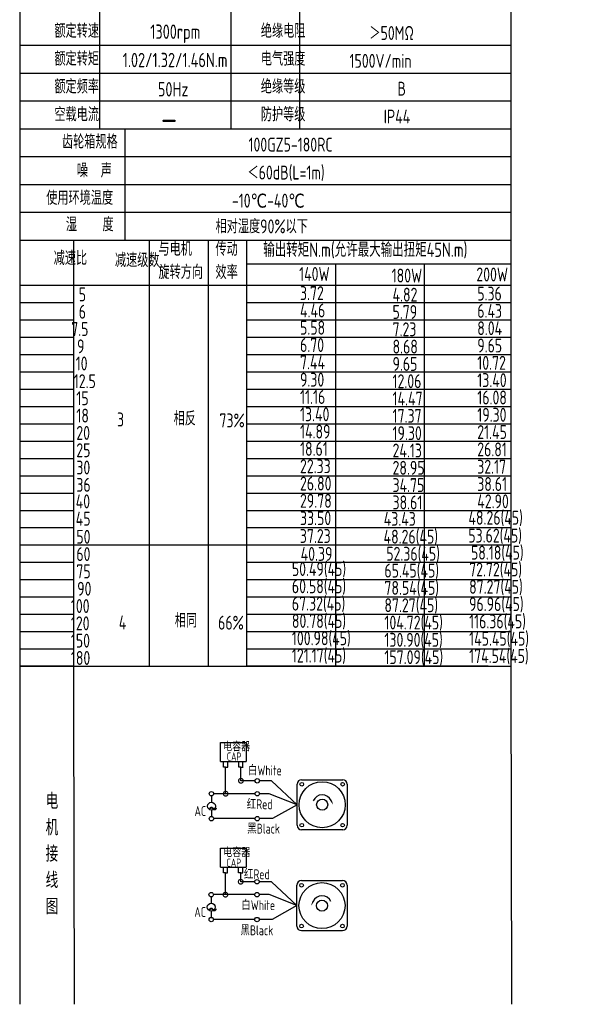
# Model space of a CAD drawing. Header units: inches. Extents: x 675 to 6233, y 11 to 1887.
# Tile 36 of 48: x 5169 to 5491, y 11 to 567. Entities that reach past the tile are written whole.
import ezdxf

# ---------------------------------------------------------------- set-up
doc = ezdxf.new("R2010")
doc.units = ezdxf.units.IN
doc.header["$LTSCALE"] = 10
doc.header["$MEASUREMENT"] = 0
for name, color, linetype in [('1轮廓实线层', 7, 'Continuous'), ('2细线层', 4, 'Continuous'), ('6文字层', 3, 'Continuous'), ('7标注层', 4, 'Continuous')]:
    doc.layers.add(name, color=color, linetype=linetype)
doc.styles.add('PC_TEXTSTYLE', font='isocp.shx', dxfattribs={"width": 0.8, "bigfont": 'HZFS.SHX'})

# ---------------------------------------------------------------- blocks, each defined once
blk = doc.blocks.new('_DotSmall')
at = {"color": 0, "linetype": 'ByBlock', "const_width": 0.5}
blk.add_lwpolyline([(-0.0625, 0, 1), (0.0625, 0, 1)], format="xyb", close=True, dxfattribs=at)

msp = doc.modelspace()

# ---------------------------------------------------------------- linework, layer by layer
at = {"layer": '1轮廓实线层'}
for p, q in [((5168.988581, 646.21077), (5168.988581, 479.270196)), ((5168.988581, 646.21077), (5168.988581, 473.424872)), ((5445.935416, 646.210775), (5445.935416, 199.285471)), ((5168.988581, 475.698597), (5168.988581, 171.224302)), ((5168.988581, 469.728215), (5168.988581, 154.592935)), ((5168.988581, 214.40489), (5168.988581, 10.87336)), ((5168.988581, 199.285466), (5168.988581, 10.87336)), ((5445.935416, 199.285466), (5446.247506, 10.873371))]:
    msp.add_line(p, q, dxfattribs=at)
at = {"layer": '1轮廓实线层', "color": 4}
for p, q in [((5297.011914, 428.6786), (5445.935416, 428.6786)), ((5347.011914, 428.6786), (5347.011914, 201.716362)), ((5397.011914, 428.6786), (5397.011914, 201.716362)), ((5297.011914, 416.667485), (5339.927039, 416.667485))]:
    msp.add_line(p, q, dxfattribs=at)
at = {"layer": '2细线层'}
for p, q in [((5213.996747, 630.502961), (5213.996747, 504.84049)), ((5287.978408, 614.795152), (5287.978408, 504.84049)), ((5326.722699, 614.795152), (5326.722699, 504.84049)), ((5445.935416, 551.963917), (5168.988581, 551.963917)), ((5445.935416, 536.256108), (5168.988581, 536.256108)), ((5445.935416, 520.548299), (5168.988581, 520.548299)), ((5445.935416, 504.84049), (5168.988581, 504.84049)), ((5228.276476, 504.84049), (5228.276476, 442.009254)), ((5445.935416, 489.132681), (5168.988581, 489.132681)), ((5445.935416, 473.424872), (5168.988581, 473.424872)), ((5445.935416, 473.424872), (5168.988581, 473.424872)), ((5445.935416, 457.717063), (5168.988581, 457.717063)), ((5445.935416, 457.717063), (5168.988581, 457.717063)), ((5361.471806, 442.009254), (5168.988581, 442.009254)), ((5445.935416, 442.009254), (5168.988581, 442.009254)), ((5199.514853, 182.175351), (5199.514853, 442.009254)), ((5242.172225, 201.716362), (5242.172225, 442.009254)), ((5275.344809, 201.716362), (5275.344809, 442.009254)), ((5297.011914, 201.716362), (5297.011914, 442.009254)), ((5168.988581, 416.667485), (5445.935416, 416.667485)), ((5168.988581, 406.89698), (5199.514853, 406.89698)), ((5297.011914, 406.89698), (5445.935416, 406.89698)), ((5168.988581, 397.126474), (5199.514853, 397.126474)), ((5297.011914, 397.126474), (5445.935416, 397.126474)), ((5168.988581, 387.355968), (5199.514853, 387.355968)), ((5297.011914, 387.355968), (5445.935416, 387.355968)), ((5168.988581, 377.585463), (5199.514853, 377.585463)), ((5297.011914, 377.585463), (5445.935416, 377.585463)), ((5168.988581, 367.814957), (5199.514853, 367.814957)), ((5297.011914, 367.814957), (5445.935416, 367.814957)), ((5168.988581, 358.044452), (5199.514853, 358.044452)), ((5297.011914, 358.044452), (5445.935416, 358.044452)), ((5168.988581, 348.273946), (5199.514853, 348.273946)), ((5297.011914, 348.273946), (5445.935416, 348.273946)), ((5168.988581, 338.50344), (5199.514853, 338.50344)), ((5297.011914, 338.50344), (5445.935416, 338.50344)), ((5168.988581, 328.732935), (5199.514853, 328.732935)), ((5297.011914, 328.732935), (5445.935416, 328.732935)), ((5168.988581, 318.962429), (5199.514853, 318.962429)), ((5297.011914, 318.962429), (5445.935416, 318.962429)), ((5168.988581, 309.191924), (5199.514853, 309.191924)), ((5297.011914, 309.191924), (5445.935416, 309.191924)), ((5168.988581, 299.421418), (5199.514853, 299.421418)), ((5297.011914, 299.421418), (5445.935416, 299.421418)), ((5168.988581, 289.650912), (5199.514853, 289.650912)), ((5297.011914, 289.650912), (5445.935416, 289.650912)), ((5168.988581, 279.880407), (5199.514853, 279.880407)), ((5297.011914, 279.880407), (5445.935416, 279.880407)), ((5168.988581, 270.109901), (5297.011914, 270.109901)), ((5297.011914, 270.109901), (5445.935416, 270.109901)), ((5168.988581, 260.339396), (5199.514853, 260.339396)), ((5297.011914, 260.339396), (5445.935416, 260.339396)), ((5168.988581, 250.56889), (5199.514853, 250.56889)), ((5297.011914, 250.56889), (5445.935416, 250.56889)), ((5168.988581, 240.798384), (5199.514853, 240.798384)), ((5297.011914, 240.798384), (5445.935416, 240.798384)), ((5168.988581, 231.027879), (5199.514853, 231.027879)), ((5297.011914, 231.027879), (5445.935416, 231.027879)), ((5168.988581, 221.257373), (5199.514853, 221.257373)), ((5297.011914, 221.257373), (5445.935416, 221.257373)), ((5168.988581, 211.486867), (5199.514853, 211.486867)), ((5297.011914, 211.486867), (5445.935416, 211.486867)), ((5199.514853, 201.716362), (5168.988581, 201.716362)), ((5168.988581, 201.716362), (5297.011914, 201.716362)), ((5433.034497, 201.716362), (5297.011914, 201.716362)), ((5297.011914, 201.716362), (5445.935416, 201.716362)), ((5199.965778, 10.873371), (5199.514853, 182.175351)), ((5282.194706, 147.971726), (5282.194706, 158.650627)), ((5282.194706, 158.650627), (5296.727041, 158.650627)), ((5296.727041, 158.650627), (5296.727041, 147.971726)), ((5282.194706, 147.971726), (5296.668727, 147.971726)), ((5283.898357, 144.77561), (5283.898357, 147.971726)), ((5285.105905, 144.77561), (5283.898357, 144.77561)), ((5285.071992, 144.77561), (5286.27954, 144.77561)), ((5285.105905, 129.719109), (5285.105905, 144.77561)), ((5286.245627, 144.77561), (5286.245627, 147.971726)), ((5292.5042, 144.783184), (5292.5042, 147.9793)), ((5293.711749, 144.783184), (5292.5042, 144.783184)), ((5293.677835, 144.783184), (5294.885384, 144.783184)), ((5293.711749, 137.018085), (5293.711749, 144.814399)), ((5294.85147, 144.783184), (5294.85147, 147.9793)), ((5301.658305, 137.018085), (5293.711749, 137.018085)), ((5310.988977, 137.018085), (5304.173367, 137.018085)), ((5325.417971, 123.519408), (5310.988977, 137.018085)), ((5301.664147, 129.719109), (5285.105905, 129.719109)), ((5325.417971, 123.519408), (5311.425943, 115.659425)), ((5301.658305, 115.659425), (5278.389829, 115.659425)), ((5311.425943, 115.659425), (5304.173367, 115.659425)), ((5282.110786, 88.281977), (5282.110786, 98.960878)), ((5282.110786, 98.960878), (5296.643122, 98.960878)), ((5296.643122, 98.960878), (5296.643122, 88.281977)), ((5282.110786, 88.281977), (5296.584807, 88.281977)), ((5283.814437, 85.085861), (5283.814437, 88.281977)), ((5285.021986, 85.085861), (5283.814437, 85.085861)), ((5284.988072, 72.75539), (5284.988072, 85.085861)), ((5284.988072, 85.085861), (5286.195621, 85.085861)), ((5286.161707, 85.085861), (5286.161707, 88.281977)), ((5292.420281, 85.093435), (5292.420281, 88.289551)), ((5293.627829, 85.093435), (5292.420281, 85.093435)), ((5293.593915, 85.093435), (5294.801464, 85.093435)), ((5293.593915, 80.054367), (5293.593915, 85.086995)), ((5294.76755, 85.093435), (5294.76755, 88.289551)), ((5301.540472, 80.054367), (5293.593915, 80.054367)), ((5310.871143, 80.054367), (5304.055533, 80.054367)), ((5325.300137, 66.555689), (5310.871143, 80.054367)), ((5301.546314, 72.75539), (5284.988072, 72.75539)), ((5325.300137, 66.555689), (5311.308109, 58.695706)), ((5301.540472, 58.695706), (5278.271995, 58.695706)), ((5311.308109, 58.695706), (5304.055533, 58.695706)), ((5327.809473, 52.440677), (5351.020825, 52.440677))]:
    msp.add_line(p, q, dxfattribs=at)
at = {"layer": '2细线层', "color": 4}
for p, q in [((5325.417971, 111.913731), (5325.417971, 135.125084)), ((5327.927306, 137.634419), (5351.138659, 137.634419)), ((5353.647994, 135.125084), (5353.647994, 111.913731)), ((5351.138659, 109.404396), (5327.927306, 109.404396)), ((5328.955146, 109.404396), (5327.927306, 109.404396)), ((5325.300137, 54.950013), (5325.300137, 78.161365)), ((5327.809473, 80.670701), (5351.020825, 80.670701)), ((5353.530161, 78.161365), (5353.530161, 54.950013))]:
    msp.add_line(p, q, dxfattribs=at)
at = {"layer": '2细线层'}
for points in [[(5344.566854, 125.86674, 0, 0, 0), (5344.566854, 125.86674, 0.941001, 0, 0), (5345.693405, 123.450844, 0, 0, 0)], [(5334.381278, 68.903022, 0, 0, 0), (5334.381278, 68.903022, 0.941001, 0, 0), (5333.254727, 66.487125, 0, 0, 0)]]:
    msp.add_lwpolyline(points, format="xyseb", dxfattribs=at)
for centre in [(5302.915836, 137.018085), (5277.077402, 129.719109), (5302.921678, 129.719109), (5277.098143, 115.659425), (5302.915836, 115.659425), (5302.798003, 80.054367), (5276.959569, 72.75539), (5302.803845, 72.75539), (5276.98031, 58.695706), (5302.798003, 58.695706)]:
    msp.add_circle(centre, 1.257531, dxfattribs=at)
at = {"layer": '2细线层', "color": 4}
for centre, radius in [((5339.532983, 123.519408), 12.990766), ((5327.99959, 135.0528), 1.019418), ((5351.066375, 135.0528), 1.019418), ((5339.532983, 123.519408), 3.136669), ((5327.99959, 111.986015), 1.019418), ((5351.066375, 111.986015), 1.019418), ((5339.415149, 66.555689), 12.990766), ((5327.881756, 78.089081), 1.019418), ((5350.948542, 78.089081), 1.019418), ((5339.415149, 66.555689), 3.136669), ((5327.881756, 55.022296), 1.019418), ((5350.948542, 55.022296), 1.019418)]:
    msp.add_circle(centre, radius, dxfattribs=at)
for centre, start, end in [((5327.927306, 135.125084), 90, 180), ((5351.138659, 135.125084), 0, 90), ((5327.927306, 111.913731), 180, 270), ((5351.138659, 111.913731), 270, 0), ((5327.809473, 78.161365), 90, 180), ((5351.020825, 78.161365), 0, 90), ((5327.809473, 54.950013), 180, 270), ((5351.020825, 54.950013), 270, 0)]:
    msp.add_arc(centre, 2.509335, start, end, dxfattribs=at)
at = {"layer": '2细线层'}
for centre in [(5339.532983, 123.519408), (5339.415149, 66.555689)]:
    msp.add_arc(centre, 5.554263, 25, 156.22351377, dxfattribs=at)
at = {"layer": '7标注层'}
for p, q in [((5277.090875, 128.46165), (5277.093116, 124.901595)), ((5285.105905, 129.719109), (5278.334933, 129.719109)), ((5309.697739, 129.719109), (5304.179209, 129.719109)), ((5325.417971, 123.519408), (5309.697739, 129.719109)), ((5277.095902, 120.477011), (5277.098143, 116.916956)), ((5284.988072, 72.75539), (5278.2171, 72.75539)), ((5309.579906, 72.75539), (5304.061375, 72.75539)), ((5325.300137, 66.555689), (5309.579906, 72.75539)), ((5276.973041, 71.497931), (5276.975282, 67.937876)), ((5276.978068, 63.513292), (5276.98031, 59.953237))]:
    msp.add_line(p, q, dxfattribs=at)
for centre in [(5277.094509, 122.689303), (5276.976675, 65.725584)]:
    msp.add_circle(centre, 2.212293, dxfattribs=at)

# ---------------------------------------------------------------- block references
at = {"layer": '2细线层'}
for p, xscale, yscale, zscale, rotation in [((5293.711749, 137.018085), 5.299573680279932, 5.299573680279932, 5.299573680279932, 0.05529606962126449), ((5285.105905, 129.719109), 5.299573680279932, 5.299573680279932, 5.299573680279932, 0.05529606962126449), ((5293.593915, 80.054367), 5.299573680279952, 5.299573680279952, 5.299573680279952, 0.05529606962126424), ((5284.988072, 72.75539), 5.299573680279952, 5.299573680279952, 5.299573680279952, 0.05529606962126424)]:
    msp.add_blockref('_DotSmall', p, dxfattribs=dict(at, xscale=xscale, yscale=yscale, zscale=zscale, rotation=rotation))

# ---------------------------------------------------------------- texts
at = {"layer": '6文字层', "style": 'PC_TEXTSTYLE'}
for s, insert, char_height, width, attachment_point in [('{\\C3;         额定转速}', (5156.223686, 564.159754), 7.85390444, 91.6376662, 1), ('{\\C3;       1300rpm}', (5216.654197, 563.82297), 8.10055599, 94.51554332, 1), ('{\\C3;         绝缘电阻}', (5272.600724, 564.159754), 7.85390444, 91.6376662, 1), ('{\\C3;       ＞50MΩ}', (5340.999075, 562.954162), 7.85390444, 91.6376662, 1), ('{\\C3;         额定转矩}', (5156.223686, 548.451945), 7.85390444, 91.6376662, 1), ('{\\C3;       1.02/1.32/1.46N.m}', (5201.143934, 547.833329), 8.10055599, 94.51554332, 1), ('{\\C3;         电气强度}', (5272.600724, 548.451945), 7.85390444, 91.6376662, 1), ('{\\C3;  1500V/min}', (5347.74663, 547.246353), 7.85390444, 91.6376662, 1), ('{\\C3;         额定频率}', (5156.223686, 532.744136), 7.85390444, 91.6376662, 1), ('{\\C3;         绝缘等级}', (5272.600724, 532.744136), 7.85390444, 91.6376662, 1), ('{\\C3;        50Hz}', (5217.247683, 531.333492), 8.10055599, 94.51554332, 1), ('{\\C3;          B}', (5346.02811, 531.538545), 7.85390444, 91.6376662, 1), ('{\\C3;         空载电流}', (5156.223686, 517.036327), 7.85390444, 91.6376662, 1), ('{\\C3;         防护等级}', (5272.600724, 517.036327), 7.85390444, 91.6376662, 1), ('{\\C3;         IP44}', (5341.88655, 515.830736), 7.85390444, 91.6376662, 1), ('{\\C3;        \\H1.6708x;—}', (5220.00416, 517.389795), 7.85390444, 91.6376662, 1), ('{\\C3;              齿轮箱规格}', (5142.52779, 501.609186), 7.85390444, 91.6376662, 1), ('{\\C3;             100GZ5-180RC}', (5251.264954, 499.969007), 7.85390444, 91.6376662, 1), ('{\\C3;              噪  声}', (5150.905858, 485.413516), 7.85390444, 91.6376662, 1), ('{\\C3;              ＜60dB(L=1m)}', (5247.13195, 484.213099), 7.85390444, 91.6376662, 1), ('{\\C3;       使用环境温度}', (5158.800431, 469.912901), 7.85390444, 91.6376662, 1), ('{\\C3;       -10℃-40℃}', (5263.485156, 468.351409), 7.85390444, 91.6376662, 1), ('{\\C3;           湿    度}', (5155.497412, 454.953083), 7.85390444, 91.6376662, 1), ('{\\C3;      相对湿度90%以下}', (5257.864462, 453.834428), 7.85390444, 91.6376662, 1), ('{\\C3;与电机\\P旋转方向}', (5247.20877, 441.155), 7.8539044, 91.6376662, 1), ('{\\C3;传动\\P效率}', (5279.355018, 441.072708), 7.8539044, 91.6376662, 1), ('{\\C3;输出转矩N.m(允许最大输出扭矩45N.m)}', (5306.292268, 440.76621), 8.10055599, 140.91348839, 1), ('{\\C3;              减速比}', (5137.855537, 435.908735), 7.85390444, 91.6376662, 1), ('{\\C3;              减速级数}', (5172.383509, 434.769559), 7.85390444, 91.6376662, 1), ('{\\C3;                140W}', (5269.041332, 426.958497), 7.85390444, 91.6376662, 1), ('{\\C3;                180W}', (5321.208405, 426.071548), 7.85390444, 91.6376662, 1), ('{\\C3;                200W}', (5368.972331, 426.691535), 7.85390444, 91.6376662, 1), ('{\\C3;                   5}', (5134.050919, 415.433193), 7.85390444, 91.6376662, 1), ('{\\C3;                3.72}', (5269.55292, 416.170178), 7.85390444, 91.6376662, 1), ('{\\C3;                4.82}', (5321.719992, 415.283229), 7.85390444, 91.6376662, 1), ('{\\C3;                5.36}', (5369.483919, 415.903216), 7.85390444, 91.6376662, 1), ('{\\C3;                   6}', (5134.050919, 405.662687), 7.85390444, 91.6376662, 1), ('{\\C3;                4.46}', (5269.55292, 406.399672), 7.85390444, 91.6376662, 1), ('{\\C3;                5.79}', (5321.719992, 405.512724), 7.85390444, 91.6376662, 1), ('{\\C3;                6.43}', (5369.483919, 406.13271), 7.85390444, 91.6376662, 1), ('{\\C3;                  7.5}', (5133.361738, 395.892182), 7.85390444, 91.6376662, 1), ('{\\C3;                5.58}', (5269.55292, 396.629167), 7.85390444, 91.6376662, 1), ('{\\C3;                7.23}', (5321.719992, 395.742218), 7.85390444, 91.6376662, 1), ('{\\C3;                8.04}', (5369.483919, 396.362205), 7.85390444, 91.6376662, 1), ('{\\C3;                  9}', (5136.670592, 386.121676), 7.85390444, 91.6376662, 1), ('{\\C3;                6.70}', (5269.55292, 386.858661), 7.85390444, 91.6376662, 1), ('{\\C3;                8.68}', (5321.719992, 385.971713), 7.85390444, 91.6376662, 1), ('{\\C3;                9.65}', (5369.483919, 386.591699), 7.85390444, 91.6376662, 1), ('{\\C3;                   10}', (5132.303388, 376.46941), 7.85390444, 91.6376662, 1), ('{\\C3;                7.44}', (5269.55292, 377.088155), 7.85390444, 91.6376662, 1), ('{\\C3;                9.65}', (5321.719992, 376.201207), 7.85390444, 91.6376662, 1), ('{\\C3;                10.72}', (5369.483919, 376.821193), 7.85390444, 91.6376662, 1), ('{\\C3;                9.30}', (5269.55292, 367.31765), 7.85390444, 91.6376662, 1), ('{\\C3;                13.40}', (5369.483919, 367.050688), 7.85390444, 91.6376662, 1), ('{\\C3;                   12.5}', (5131.210555, 366.458928), 7.85390444, 91.6376662, 1), ('{\\C3;                12.06}', (5321.719992, 366.430701), 7.85390444, 91.6376662, 1), ('{\\C3;                   15}', (5132.672572, 356.810159), 7.85390444, 91.6376662, 1), ('{\\C3;                11.16}', (5269.55292, 357.547144), 7.85390444, 91.6376662, 1), ('{\\C3;                14.47}', (5321.719992, 356.660196), 7.85390444, 91.6376662, 1), ('{\\C3;                16.08}', (5369.483919, 357.280182), 7.85390444, 91.6376662, 1), ('{\\C3;                   18}', (5132.672572, 347.039654), 7.85390444, 91.6376662, 1), ('{\\C3;     3}', (5205.910192, 344.851288), 7.85390444, 91.6376662, 1), ('{\\C3;     相反}', (5237.806841, 345.408406), 7.85390444, 91.6376662, 1), ('{\\C3;                13.40}', (5269.55292, 347.776639), 7.85390444, 91.6376662, 1), ('{\\C3;                17.37}', (5321.719992, 346.88969), 7.85390444, 91.6376662, 1), ('{\\C3;                19.30}', (5369.483919, 347.509677), 7.85390444, 91.6376662, 1), ('{\\C3;  73%}', (5274.412194, 344.31312), 7.85390444, 91.6376662, 1), ('{\\C3;                   20}', (5132.672572, 337.269148), 7.85390444, 91.6376662, 1), ('{\\C3;                14.89}', (5269.55292, 338.006133), 7.85390444, 91.6376662, 1), ('{\\C3;                19.30}', (5321.719992, 337.119185), 7.85390444, 91.6376662, 1), ('{\\C3;                21.45}', (5369.483919, 337.739171), 7.85390444, 91.6376662, 1), ('{\\C3;                18.61}', (5269.55292, 328.235627), 7.85390444, 91.6376662, 1), ('{\\C3;                26.81}', (5369.483919, 327.968665), 7.85390444, 91.6376662, 1), ('{\\C3;                   25}', (5132.672572, 327.498642), 7.85390444, 91.6376662, 1), ('{\\C3;                24.13}', (5321.719992, 327.348679), 7.85390444, 91.6376662, 1), ('{\\C3;                   30}', (5132.672572, 317.728137), 7.85390444, 91.6376662, 1), ('{\\C3;                22.33}', (5269.55292, 318.465122), 7.85390444, 91.6376662, 1), ('{\\C3;                28.95}', (5321.719992, 317.578173), 7.85390444, 91.6376662, 1), ('{\\C3;                32.17}', (5369.483919, 318.19816), 7.85390444, 91.6376662, 1), ('{\\C3;                   36}', (5132.672572, 307.957631), 7.85390444, 91.6376662, 1), ('{\\C3;                26.80}', (5269.55292, 308.694616), 7.85390444, 91.6376662, 1), ('{\\C3;                34.75}', (5321.719992, 307.807668), 7.85390444, 91.6376662, 1), ('{\\C3;                38.61}', (5369.483919, 308.427654), 7.85390444, 91.6376662, 1), ('{\\C3;                   40}', (5132.313165, 298.622558), 7.85390444, 91.6376662, 1), ('{\\C3;                29.78}', (5269.55292, 298.924111), 7.85390444, 91.6376662, 1), ('{\\C3;                38.61}', (5321.719992, 298.037162), 7.85390444, 91.6376662, 1), ('{\\C3;                42.90}', (5369.483919, 298.657149), 7.85390444, 91.6376662, 1), ('{\\C3;                33.50}', (5269.55292, 289.153605), 7.85390444, 91.6376662, 1), ('{\\C3;                48.26(45)}', (5364.506612, 289.381865), 7.85390444, 91.6376662, 1), ('{\\C3;                   45}', (5132.313165, 288.852052), 7.85390444, 91.6376662, 1), ('{\\C3;                43.43}', (5316.742685, 288.761879), 7.85390444, 91.6376662, 1), ('{\\C3;                   50}', (5132.672572, 278.646114), 7.85390444, 91.6376662, 1), ('{\\C3;                37.23}', (5269.463573, 279.082403), 7.85390444, 91.6376662, 1), ('{\\C3;                48.26(45)}', (5316.653338, 278.690677), 7.85390444, 91.6376662, 1), ('{\\C3;                53.62(45)}', (5364.417264, 279.310663), 7.85390444, 91.6376662, 1), ('{\\C3;                   60}', (5132.672572, 268.875609), 7.85390444, 91.6376662, 1), ('{\\C3;                 40.39}', (5266.327638, 268.97869), 7.85390444, 91.6376662, 1), ('{\\C3;                 52.36(45)}', (5314.58011, 269.06964), 7.85390444, 91.6376662, 1), ('{\\C3;                 58.18(45)}', (5362.344037, 269.689626), 7.85390444, 91.6376662, 1), ('{\\C3;                50.49(45)}', (5264.963847, 260.460567), 7.85390444, 91.6376662, 1), ('{\\C3;                   75}', (5132.672572, 259.105103), 7.85390444, 91.6376662, 1), ('{\\C3;                65.45(45)}', (5317.13092, 259.573618), 7.85390444, 91.6376662, 1), ('{\\C3;                72.72(45)}', (5364.894847, 260.193605), 7.85390444, 91.6376662, 1), ('{\\C3;                60.58(45)}', (5264.963847, 250.690061), 7.85390444, 91.6376662, 1), ('{\\C3;                78.54(45)}', (5317.13092, 249.803113), 7.85390444, 91.6376662, 1), ('{\\C3;                87.27(45)}', (5364.894847, 250.423099), 7.85390444, 91.6376662, 1), ('{\\C3;                   90}', (5133.157406, 249.334598), 7.85390444, 91.6376662, 1), ('{\\C3;                  100}', (5133.157406, 239.564092), 7.85390444, 91.6376662, 1), ('{\\C3;                67.32(45)}', (5264.961707, 240.919555), 7.85390444, 91.6376662, 1), ('{\\C3;                87.27(45)}', (5317.12878, 240.032607), 7.85390444, 91.6376662, 1), ('{\\C3;                96.96(45)}', (5364.892707, 240.652593), 7.85390444, 91.6376662, 1), ('{\\C3;                  120}', (5133.157406, 229.793586), 7.85390444, 91.6376662, 1), ('{\\C3;     4}', (5206.890749, 230.326112), 7.85390444, 91.6376662, 1), ('{\\C3;     相同}', (5238.465252, 231.376712), 7.85390444, 91.6376662, 1), ('{\\C3;   66%}', (5270.06905, 230.158113), 7.85390444, 91.6376662, 1), ('{\\C3;                80.78(45)}', (5264.961707, 231.14905), 7.85390444, 91.6376662, 1), ('{\\C3;                104.72(45)}', (5317.12878, 230.262101), 7.85390444, 91.6376662, 1), ('{\\C3;                116.36(45)}', (5364.892707, 230.882088), 7.85390444, 91.6376662, 1), ('{\\C3;                100.98(45)}', (5264.961707, 221.378544), 7.85390444, 91.6376662, 1), ('{\\C3;                  150}', (5133.157406, 220.023081), 7.85390444, 91.6376662, 1), ('{\\C3;                130.90(45)}', (5317.12878, 220.491596), 7.85390444, 91.6376662, 1), ('{\\C3;                145.45(45)}', (5364.892707, 221.111582), 7.85390444, 91.6376662, 1), ('{\\C3;                121.17(45)}', (5264.961707, 211.608039), 7.85390444, 91.6376662, 1), ('{\\C3;                157.09(45)}', (5317.12878, 210.72109), 7.85390444, 91.6376662, 1), ('{\\C3;                174.54(45)}', (5364.892707, 211.341077), 7.85390444, 91.6376662, 1), ('{\\C3;                  180}', (5133.157406, 210.252575), 7.85390444, 91.6376662, 1), ('\\pi0.61362;电容器', (5283.079086, 158.429691), 4.70602613, 25.30331542, 1), ('\\pi3.1962;CAP', (5282.551987, 153.030387), 4.70602613, 14.47402033, 1), ('白White', (5297.661555, 145.683911), 5.590759, 19.26409212, 1), ('{\\C3;     电\\P     机\\P     接\\P     线\\P     图}', (5176.961158, 130.01436), 8.92489141, 175.82237044, 2), ('\\pi0.11496;~', (5275.096379, 126.705378), 11.30575718, 3.8477626, 1), ('\\pi2.1218;AC', (5265.435906, 122.729945), 5.59075905, 10.05799448, 1), ('\\pi0.16814;红Red', (5296.802592, 126.572945), 5.59075905, 14.29856028, 1), ('黑Black', (5297.261706, 112.82328), 5.590759, 20.03946609, 1), ('\\pi0.61362;电容器', (5283.135059, 98.714736), 4.70602613, 21.77681164, 1), ('\\pi3.1962;CAP', (5282.390421, 93.132417), 4.70602613, 14.47402033, 1), ('\\pi0.16814;红Red', (5295.219085, 87.074241), 5.59075905, 14.29856028, 1), ('白White', (5293.925109, 69.617032), 5.590759, 21.65314372, 1), ('\\pi0.11496;~', (5274.978545, 69.741659), 11.30575718, 3.8477626, 1), ('\\pi2.1218;AC', (5265.318072, 65.766226), 5.59075905, 10.05799448, 1), ('黑Black', (5293.444183, 55.432225), 5.590759, 20.99939968, 1)]:
    msp.add_mtext(s, dxfattribs=dict(at, insert=insert, char_height=char_height, width=width, attachment_point=attachment_point))

doc.saveas('drawing.dxf')
